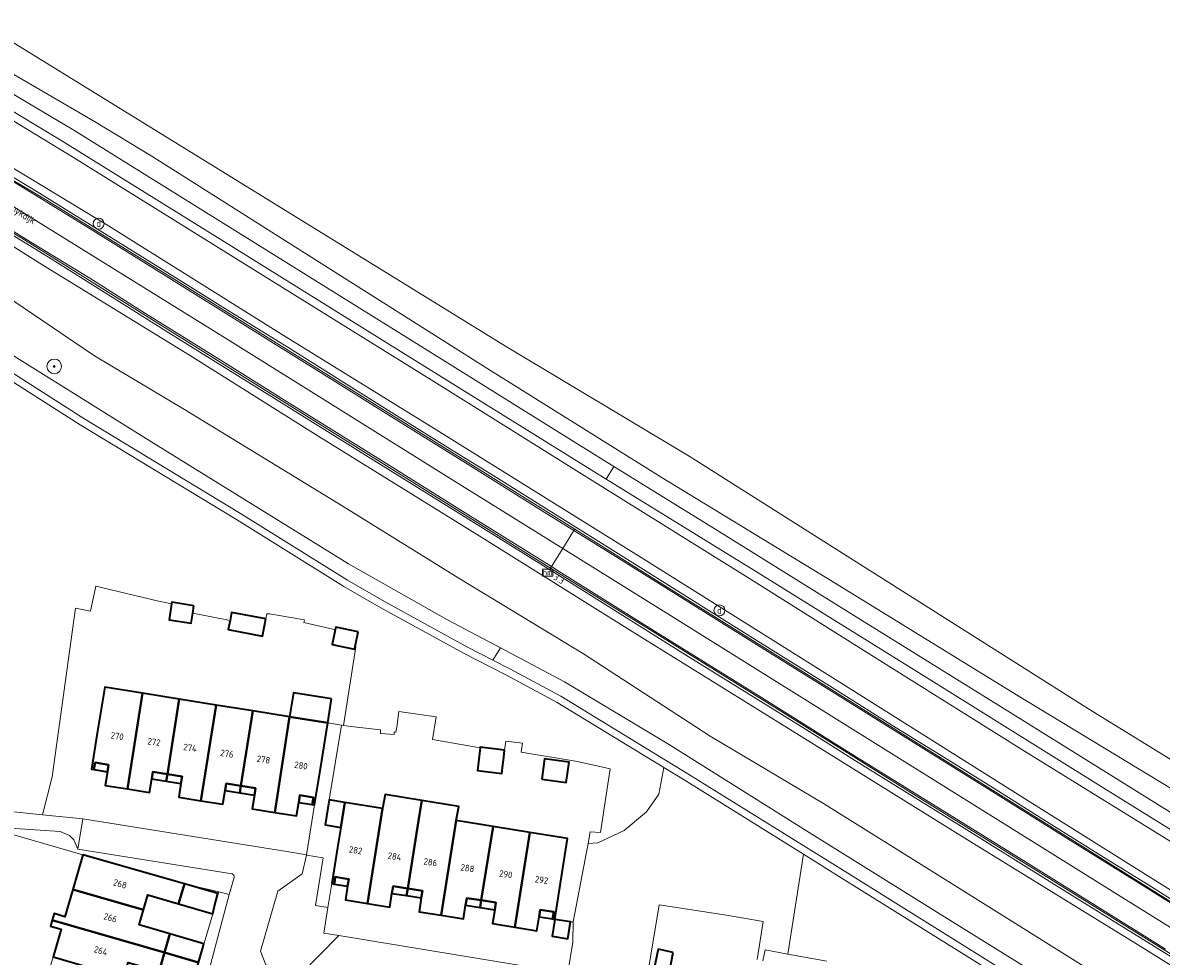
# Model space of a CAD drawing. Header units: metres. Extents: x 178952 to 185583, y 415201 to 419317.
# Tile 36 of 165: x 180156 to 180311, y 418336 to 418464. Entities that reach past the tile are written whole.
import ezdxf
from ezdxf.enums import TextEntityAlignment as Align

# ---------------------------------------------------------------- set-up
doc = ezdxf.new("R2010")
doc.units = ezdxf.units.M
for name, color, linetype, lineweight in [('B-WE-AM-AS_WEG-T18', 1, 'Continuous', 18), ('B-XX-GR-BEPLANTING_CULTUUR_BOSPLANTSOEN-GV', 253, 'Continuous', 18), ('B-XX-GR-BEPLANTING_CULTUUR_HEESTERS-GV', 253, 'Continuous', 18), ('B-XX-GR-BOOM-S', 90, 'Continuous', 25), ('B-XX-IE-MEUBILAIR_DIJKPAAL-S', 7, 'Continuous', 25), ('B-XX-OG-BEBOUWING-GV', 252, 'Continuous', 35), ('B-XX-OG-BEBOUWING-T18', 252, 'Continuous', 18), ('B-XX-OG-BEBOUWING_SCHUUR-GV', 252, 'Continuous', 35), ('B-XX-OG-TERREIN_CULTUURSCHEIDING-GV', 253, 'Continuous', 18), ('B-XX-OG-TOPOGRAFIE-T18', 253, 'Continuous', 18), ('B-XX-OG-WEG-GV', 253, 'Continuous', 18), ('B-XX-VW-HECTOMETRERING-S', 7, 'Continuous', 25), ('B-XX-VW-MARKERING-G', 253, 'Continuous', 18)]:
    doc.layers.add(name, color=color, linetype=linetype, lineweight=lineweight)
doc.styles.add('NLCS-ISO', font='NLCS-ISO.ttf')
doc.styles.add('NLCS-ISO-M-T18', font='NLCS-ISO.ttf', dxfattribs={"height": 1.8})
doc.styles.add('NLCS-ISO-M500-T18', font='NLCS-ISO.ttf', dxfattribs={"height": 0.9})

# ---------------------------------------------------------------- blocks, each defined once
blk = doc.blocks.new('SIE-WEG_PAAL_HECTOMETERPAAL-SO')
at = {"color": 0, "linetype": 'ByBlock', "lineweight": 18}
blk.add_lwpolyline([(-1.44375, -0.94375), (1.44375, -0.94375), (1.44375, 0.94375), (-1.44375, 0.94375)], close=True, dxfattribs=at)
at = {"color": 0, "linetype": 'ByBlock', "lineweight": 18, "style": 'NLCS-ISO'}
blk.add_text('hm', height=1.5, dxfattribs=at).set_placement((0, 0), align=Align.MIDDLE_CENTER)
blk = doc.blocks.new('SIE-DIJKPAAL-SO')
at = {"color": 0, "linetype": 'ByBlock', "lineweight": 18}
blk.add_circle((0, 0), 1.5, dxfattribs=at)
at = {"color": 0, "linetype": 'ByBlock', "lineweight": 18, "style": 'NLCS-ISO'}
blk.add_text('d', height=1.8, dxfattribs=at).set_placement((0, 0), align=Align.MIDDLE_CENTER)
blk = doc.blocks.new('SGR-BOOM_01-SO')
at = {"linetype": 'ByBlock', "lineweight": 18}
h = blk.add_hatch(color=0, dxfattribs=at)
h.dxf.hatch_style = 1
edge = h.paths.add_edge_path()
edge.add_arc((0, 0), 0.25, 0, 360)
at = {"color": 0, "linetype": 'ByBlock', "lineweight": 18}
for radius in [2, 0.25]:
    blk.add_circle((0, 0), radius, dxfattribs=at)

msp = doc.modelspace()

# ---------------------------------------------------------------- linework, layer by layer
at = {"layer": 'B-XX-GR-BEPLANTING_CULTUUR_BOSPLANTSOEN-GV'}
for points in [[(180153.04, 418356.193), (180158.28, 418355.678), (180159.591, 418360.881), (180162.772, 418383.942), (180164.818, 418383.535), (180165.556, 418386.946), (180173.937, 418384.969), (180175.916, 418384.568), (180175.945, 418384.758), (180178.968, 418384.294), (180178.807, 418383.249), (180183.924, 418382.271), (180184.139, 418383.383), (180188.799, 418382.475), (180188.95, 418383.164), (180189.336, 418383.162), (180194.105, 418382.341), (180194.013, 418382.008), (180198.167, 418381.055), (180198.295, 418380.986), (180198.371, 418381.35), (180201.451, 418380.726), (180201.026, 418378.685), (180201.13, 418378.669), (180199.439, 418367.891), (180200.834, 418367.73), (180204.503, 418367.305), (180204.508, 418366.82), (180206.383, 418366.659), (180206.391, 418367.018), (180206.599, 418366.973), (180206.72, 418367.685), (180207.024, 418369.793), (180212.096, 418369.086), (180211.632, 418365.959), (180218.139, 418364.852), (180218.148, 418364.925), (180221.471, 418364.514), (180221.623, 418365.745), (180223.914, 418365.456), (180223.753, 418364.232), (180231.453, 418362.968), (180235.927, 418361.943), (180234.615, 418353.235), (180233.2, 418353.354), (180232.896, 418351.759), (180234.247, 418351.838), (180237.849, 418353.519), (180240.869, 418356.063), (180242.58, 418358.506), (180243.251, 418362.127), (180228.669, 418371.042), (180221.727, 418374.764), (180219.432, 418375.947), (180215.955, 418377.738), (180204.567, 418383.978), (180199.489, 418386.932), (180184.822, 418396.07), (180163.401, 418409.051), (180140.288, 418423.805)], [(180153.04, 418356.193), (180158.28, 418355.678), (180159.591, 418360.881), (180162.772, 418383.942), (180164.818, 418383.535), (180165.556, 418386.946), (180173.937, 418384.969), (180175.916, 418384.568), (180175.945, 418384.758), (180178.968, 418384.294), (180178.807, 418383.249), (180183.924, 418382.271), (180184.139, 418383.383), (180188.799, 418382.475), (180188.95, 418383.164), (180189.336, 418383.162), (180194.105, 418382.341), (180194.013, 418382.008), (180198.167, 418381.055), (180198.295, 418380.986), (180198.371, 418381.35), (180201.451, 418380.726), (180201.026, 418378.685), (180201.13, 418378.669), (180199.439, 418367.891), (180200.834, 418367.73), (180204.503, 418367.305), (180204.508, 418366.82), (180206.383, 418366.659), (180206.391, 418367.018), (180206.599, 418366.973), (180206.72, 418367.685), (180207.024, 418369.793), (180212.096, 418369.086), (180211.632, 418365.959), (180218.139, 418364.852), (180218.148, 418364.925), (180221.471, 418364.514), (180221.623, 418365.745), (180223.914, 418365.456), (180223.753, 418364.232), (180231.453, 418362.968), (180235.927, 418361.943), (180234.615, 418353.235), (180233.2, 418353.354), (180232.896, 418351.759), (180234.247, 418351.838), (180237.849, 418353.519), (180240.869, 418356.063), (180242.58, 418358.506), (180243.251, 418362.127), (180228.669, 418371.042), (180221.727, 418374.764), (180219.432, 418375.947), (180215.955, 418377.738), (180204.567, 418383.978), (180199.489, 418386.932), (180184.822, 418396.07), (180163.401, 418409.051), (180140.288, 418423.805)], [(180256.818, 418335.701), (180257.129, 418337.168), (180260.238, 418336.596), (180262.356, 418350.27), (180246.02, 418360.434), (180243.251, 418362.127), (180242.58, 418358.506), (180240.869, 418356.063), (180237.849, 418353.519), (180234.247, 418351.838), (180232.896, 418351.759), (180230.854, 418341.027), (180230.789, 418338.249), (180230.145, 418334.058)], [(180288.565, 418333.923), (180267.176, 418347.271), (180262.356, 418350.27), (180260.238, 418336.596), (180265.557, 418335.617)], [(180241.081, 418333.976), (180242.638, 418343.368), (180251.834, 418341.941), (180256.841, 418341.061), (180256.016, 418335.847)]]:
    msp.add_lwpolyline(points, dxfattribs=at)
at = {"layer": 'B-XX-GR-BEPLANTING_CULTUUR_HEESTERS-GV'}
for points in [[(180162.568, 418352.258), (180161.968, 418352.824), (180160.691, 418353.374), (180152.443, 418353.927), (180151.919, 418353.594), (180163.781, 418350.21), (180177.671, 418346.21), (180182.371, 418345.13), (180183.811, 418344.75), (180184.501, 418347.11), (180184.441, 418347.41), (180184.231, 418347.57), (180163.091, 418350.97)], [(180198.791, 418339.15), (180196.748, 418339.486), (180197.309, 418342.99), (180195.613, 418343.262), (180196.654, 418349.764), (180194.375, 418350.129), (180193.791, 418347.605), (180190.445, 418345.22), (180188.101, 418336.99), (180188.831, 418335.14), (180193.561, 418333.79)]]:
    msp.add_lwpolyline(points, close=True, dxfattribs=at)
at = {"layer": 'B-XX-OG-BEBOUWING-GV'}
for points in [[(180171.936, 418372.307), (180166.768, 418373.134), (180165.761, 418366.84), (180164.971, 418361.9), (180165.301, 418361.85), (180165.451, 418362.82), (180167.301, 418362.52), (180167.148, 418361.56), (180166.851, 418359.69), (180169.889, 418359.208)], [(180176.962, 418371.504), (180171.936, 418372.307), (180169.889, 418359.208), (180172.901, 418358.73), (180173.198, 418360.6), (180173.351, 418361.56), (180175.357, 418361.245)], [(180197.8, 418371.527), (180192.581, 418372.345), (180192.07, 418369.087), (180197.3, 418368.251)], [(180181.998, 418370.698), (180176.962, 418371.504), (180175.357, 418361.245), (180177.361, 418360.93), (180177.204, 418359.961), (180176.901, 418358.09), (180179.941, 418357.603)], [(180187.034, 418369.893), (180181.998, 418370.698), (180179.941, 418357.603), (180182.951, 418357.12), (180183.24, 418358.98), (180183.391, 418359.95), (180185.409, 418359.635)], [(180192.07, 418369.087), (180187.034, 418369.893), (180185.409, 418359.635), (180187.421, 418359.32), (180187.264, 418358.35), (180186.961, 418356.48), (180190.023, 418355.99)], [(180196.281, 418361.96), (180197.3, 418368.251), (180192.07, 418369.087), (180190.023, 418355.99), (180193.021, 418355.51), (180193.323, 418357.37), (180193.481, 418358.34), (180195.321, 418358.04), (180195.171, 418357.07), (180195.481, 418357.02)], [(180167.301, 418362.52), (180165.451, 418362.82), (180165.301, 418361.85), (180167.148, 418361.56)], [(180175.357, 418361.245), (180173.351, 418361.56), (180173.198, 418360.6), (180175.201, 418360.281)], [(180177.361, 418360.93), (180175.357, 418361.245), (180175.201, 418360.281), (180177.204, 418359.961)], [(180185.409, 418359.635), (180183.391, 418359.95), (180183.24, 418358.98), (180185.252, 418358.665)], [(180187.421, 418359.32), (180185.409, 418359.635), (180185.252, 418358.665), (180187.264, 418358.35)], [(180195.321, 418358.04), (180193.481, 418358.34), (180193.323, 418357.37), (180195.171, 418357.07)], [(180199.08, 418353.947), (180199.635, 418357.369), (180197.5, 418357.715), (180196.946, 418354.293)], [(180209.828, 418355.715), (180210.155, 418357.621), (180205.147, 418358.428), (180204.793, 418356.532), (180202.711, 418343.525), (180205.781, 418343.03), (180206.073, 418344.92), (180206.221, 418345.88), (180208.227, 418345.565)], [(180214.862, 418354.898), (180215.236, 418356.802), (180210.155, 418357.621), (180209.828, 418355.715), (180208.227, 418345.565), (180210.231, 418345.25), (180210.076, 418344.289), (180209.771, 418342.4), (180212.783, 418341.914)], [(180197.831, 418346.25), (180198.161, 418346.19), (180198.311, 418347.16), (180200.161, 418346.86), (180200.006, 418345.899), (180199.701, 418344.01), (180202.711, 418343.525), (180204.793, 418356.532), (180199.635, 418357.369), (180199.08, 418353.947), (180198.631, 418351.18)], [(180219.897, 418354.082), (180214.862, 418354.898), (180212.783, 418341.914), (180215.841, 418341.42), (180216.145, 418343.311), (180216.301, 418344.28), (180218.29, 418343.965)], [(180224.93, 418353.265), (180219.897, 418354.082), (180218.29, 418343.965), (180220.281, 418343.65), (180220.125, 418342.681), (180219.821, 418340.79), (180222.855, 418340.301)], [(180229.121, 418346.3), (180230.064, 418352.432), (180224.93, 418353.265), (180222.855, 418340.301), (180225.901, 418339.81), (180226.192, 418341.7), (180226.341, 418342.67), (180228.191, 418342.38), (180228.041, 418341.41), (180228.361, 418341.36)], [(180177.671, 418346.21), (180163.781, 418350.21), (180162.407, 418345.458), (180172.071, 418342.646), (180172.671, 418344.7), (180176.881, 418343.48)], [(180200.161, 418346.86), (180199.236, 418347.01), (180198.311, 418347.16), (180198.236, 418346.675), (180198.161, 418346.19), (180200.006, 418345.899), (180200.084, 418346.38)], [(180172.071, 418342.646), (180162.407, 418345.458), (180161.326, 418341.722), (180159.856, 418342.147), (180159.6, 418341.264), (180174.968, 418336.811), (180175.691, 418339.36), (180171.471, 418340.59)], [(180182.232, 418344.896), (180177.671, 418346.21), (180176.881, 418343.48), (180181.542, 418342.129), (180181.759, 418342.998)], [(180208.227, 418345.565), (180206.221, 418345.88), (180206.073, 418344.92), (180208.074, 418344.605)], [(180210.231, 418345.25), (180208.227, 418345.565), (180208.074, 418344.605), (180210.076, 418344.289)], [(180218.29, 418343.965), (180216.301, 418344.28), (180216.145, 418343.311), (180218.135, 418342.996)], [(180220.281, 418343.65), (180218.29, 418343.965), (180218.135, 418342.996), (180220.125, 418342.681)], [(180228.191, 418342.38), (180226.341, 418342.67), (180226.192, 418341.7), (180228.041, 418341.41), (180228.116, 418341.895)], [(180159.6, 418341.264), (180159.359, 418340.429), (180160.829, 418340.004), (180159.737, 418336.227), (180169.376, 418333.381), (180169.961, 418335.44), (180174.241, 418334.25), (180174.968, 418336.811)], [(180180.316, 418338.012), (180175.691, 418339.36), (180174.968, 418336.811), (180179.624, 418335.462), (180180.133, 418337.336)], [(180179.624, 418335.462), (180174.968, 418336.811), (180174.241, 418334.25), (180178.876, 418332.961)]]:
    msp.add_lwpolyline(points, close=True, dxfattribs=at)
at = {"layer": 'B-XX-OG-BEBOUWING_SCHUUR-GV'}
for points in [[(180178.968, 418384.294), (180175.945, 418384.758), (180175.916, 418384.568), (180175.574, 418382.35), (180178.597, 418381.886), (180178.807, 418383.249)], [(180188.799, 418382.475), (180184.139, 418383.383), (180183.924, 418382.271), (180183.682, 418381.017), (180188.342, 418380.11)], [(180201.451, 418380.726), (180198.371, 418381.35), (180198.295, 418380.986), (180197.877, 418378.98), (180200.957, 418378.356), (180201.026, 418378.685)], [(180221.383, 418363.533), (180221.471, 418364.514), (180218.148, 418364.925), (180218.139, 418364.852), (180217.754, 418361.738), (180221.109, 418361.323), (180221.254, 418362.494)], [(180226.552, 418360.547), (180229.912, 418360.091), (180230.29, 418362.879), (180226.93, 418363.334)], [(180230.486, 418341.027), (180228.361, 418341.36), (180228.006, 418339.054), (180230.11, 418338.712)], [(180244.549, 418336.833), (180242.504, 418337.279), (180241.836, 418334.217), (180243.925, 418333.768)]]:
    msp.add_lwpolyline(points, close=True, dxfattribs=at)
at = {"layer": 'B-XX-OG-TERREIN_CULTUURSCHEIDING-GV'}
for points in [[(180407.765, 418304.051), (180353.477, 418338.072), (180301.487, 418370.086), (180246.718, 418404.747), (180221.582, 418419.828), (180153.452, 418461.897)], [(180407.765, 418304.051), (180353.477, 418338.072), (180301.487, 418370.086), (180246.718, 418404.747), (180221.582, 418419.828), (180153.452, 418461.897)], [(180152.691, 418457.96), (180165.395, 418450.573), (180173.338, 418445.75), (180195.954, 418431.384), (180219.55, 418416.505), (180242.892, 418401.901), (180266.712, 418387.376), (180291.519, 418372.09), (180315.788, 418357.341), (180338.687, 418342.731), (180361.518, 418328.118), (180386.134, 418312.949), (180405.693, 418300.726)], [(180152.691, 418457.96), (180165.395, 418450.573), (180173.338, 418445.75), (180195.954, 418431.384), (180219.55, 418416.505), (180242.892, 418401.901), (180266.712, 418387.376), (180291.519, 418372.09), (180315.788, 418357.341), (180338.687, 418342.731), (180361.518, 418328.118), (180386.134, 418312.949), (180405.693, 418300.726)], [(180230.145, 418334.058), (180230.789, 418338.249), (180230.854, 418341.027), (180230.486, 418341.027), (180228.361, 418341.36), (180228.041, 418341.41), (180228.191, 418342.38), (180226.341, 418342.67), (180226.192, 418341.7), (180225.901, 418339.81), (180222.855, 418340.301), (180219.821, 418340.79), (180220.125, 418342.681), (180220.281, 418343.65), (180218.29, 418343.965), (180216.301, 418344.28), (180216.145, 418343.311), (180215.841, 418341.42), (180212.783, 418341.914), (180209.771, 418342.4), (180210.076, 418344.289), (180210.231, 418345.25), (180208.227, 418345.565), (180206.221, 418345.88), (180206.073, 418344.92), (180205.781, 418343.03), (180202.711, 418343.525), (180199.701, 418344.01), (180200.006, 418345.899), (180200.161, 418346.86), (180198.311, 418347.16), (180198.161, 418346.19), (180197.831, 418346.25), (180197.309, 418342.99), (180196.748, 418339.486), (180198.791, 418339.15), (180227.301, 418334.47)], [(180256.016, 418335.847), (180256.841, 418341.061), (180251.834, 418341.941), (180242.638, 418343.368), (180241.081, 418333.976)], [(180265.557, 418335.617), (180260.238, 418336.596), (180257.129, 418337.168), (180256.818, 418335.701)]]:
    msp.add_lwpolyline(points, dxfattribs=at)
for points in [[(180158.28, 418355.678), (180163.761, 418355.14), (180191.971, 418350.58), (180194.394, 418350.209), (180195.481, 418357.02), (180195.171, 418357.07), (180195.321, 418358.04), (180193.481, 418358.34), (180193.323, 418357.37), (180193.021, 418355.51), (180190.023, 418355.99), (180186.961, 418356.48), (180187.264, 418358.35), (180187.421, 418359.32), (180185.409, 418359.635), (180183.391, 418359.95), (180183.24, 418358.98), (180182.951, 418357.12), (180179.941, 418357.603), (180176.901, 418358.09), (180177.204, 418359.961), (180177.361, 418360.93), (180175.357, 418361.245), (180173.351, 418361.56), (180173.198, 418360.6), (180172.901, 418358.73), (180169.889, 418359.208), (180166.851, 418359.69), (180167.148, 418361.56), (180167.301, 418362.52), (180165.451, 418362.82), (180165.301, 418361.85), (180164.971, 418361.9), (180165.761, 418366.84), (180166.768, 418373.134), (180171.936, 418372.307), (180176.962, 418371.504), (180181.998, 418370.698), (180187.034, 418369.893), (180192.07, 418369.087), (180197.3, 418368.251), (180199.159, 418367.938), (180199.439, 418367.891), (180201.13, 418378.669), (180201.026, 418378.685), (180201.451, 418380.726), (180198.371, 418381.35), (180198.295, 418380.986), (180198.167, 418381.055), (180194.013, 418382.008), (180194.105, 418382.341), (180189.336, 418383.162), (180188.95, 418383.164), (180188.799, 418382.475), (180184.139, 418383.383), (180183.924, 418382.271), (180178.807, 418383.249), (180178.968, 418384.294), (180175.945, 418384.758), (180175.916, 418384.568), (180173.937, 418384.969), (180165.556, 418386.946), (180164.818, 418383.535), (180162.772, 418383.942), (180159.591, 418360.881)], [(180199.08, 418353.947), (180199.635, 418357.369), (180204.793, 418356.532), (180205.147, 418358.428), (180210.155, 418357.621), (180215.236, 418356.802), (180214.862, 418354.898), (180219.897, 418354.082), (180224.93, 418353.265), (180230.064, 418352.432), (180229.121, 418346.3), (180228.361, 418341.36), (180230.486, 418341.027), (180230.854, 418341.027), (180232.896, 418351.759), (180233.2, 418353.354), (180234.615, 418353.235), (180235.927, 418361.943), (180231.453, 418362.968), (180223.753, 418364.232), (180223.914, 418365.456), (180221.623, 418365.745), (180221.471, 418364.514), (180218.148, 418364.925), (180218.139, 418364.852), (180211.632, 418365.959), (180212.096, 418369.086), (180207.024, 418369.793), (180206.72, 418367.685), (180206.599, 418366.973), (180206.391, 418367.018), (180206.383, 418366.659), (180204.508, 418366.82), (180204.503, 418367.305), (180200.834, 418367.73), (180199.439, 418367.891), (180199.159, 418367.938), (180197.5, 418357.715), (180196.946, 418354.293)], [(180197.309, 418342.99), (180197.831, 418346.25), (180198.631, 418351.18), (180199.08, 418353.947), (180196.946, 418354.293), (180197.5, 418357.715), (180199.159, 418367.938), (180197.3, 418368.251), (180196.281, 418361.96), (180195.481, 418357.02), (180194.394, 418350.209), (180194.375, 418350.129), (180196.654, 418349.764), (180195.613, 418343.262)], [(180159.6, 418341.264), (180159.856, 418342.147), (180161.326, 418341.722), (180162.407, 418345.458), (180163.781, 418350.21), (180151.919, 418353.594), (180149.018, 418344.069), (180147.792, 418340.074), (180144.426, 418328.938), (180143.521, 418325.702), (180147.207, 418324.853), (180148.11, 418324.6), (180155.691, 418322.24), (180157.069, 418327.005), (180158.403, 418331.616), (180159.737, 418336.227), (180160.829, 418340.004), (180159.359, 418340.429)], [(180181.542, 418342.129), (180181.759, 418342.998), (180182.371, 418345.13), (180177.671, 418346.21), (180176.881, 418343.48), (180172.671, 418344.7), (180172.071, 418342.646), (180171.471, 418340.59), (180175.691, 418339.36), (180174.968, 418336.811), (180174.241, 418334.25), (180169.961, 418335.44), (180169.376, 418333.381), (180168.791, 418331.32), (180177.681, 418328.8), (180178.876, 418332.961), (180179.624, 418335.462), (180180.133, 418337.336)]]:
    msp.add_lwpolyline(points, close=True, dxfattribs=at)
at = {"layer": 'B-XX-OG-WEG-GV'}
for points in [[(180114.408, 418464.086), (180114.35, 418463.954), (180113.17, 418461.282), (180122.017, 418457.004), (180132.02, 418451.827), (180140.841, 418446.863), (180143.447, 418445.329), (180153.732, 418439.275), (180183.909, 418420.55), (180214.247, 418401.586), (180229.422, 418392.124), (180230.949, 418394.573), (180231.068, 418394.764), (180219.534, 418401.976), (180197.384, 418415.792), (180176.65, 418428.761), (180158.693, 418439.915), (180140.205, 418450.788), (180127.208, 418457.814), (180119.388, 418461.745)], [(180113.17, 418461.282), (180111.986, 418458.602), (180111.934, 418458.485), (180114.651, 418457.194), (180120.102, 418454.679), (180126.83, 418451.159), (180133.114, 418447.76), (180139.472, 418444.209), (180145.107, 418440.794), (180155.414, 418434.598), (180173.459, 418423.33), (180188.477, 418413.923), (180208.083, 418401.699), (180225.839, 418390.632), (180227.752, 418389.446), (180227.879, 418389.648), (180229.422, 418392.124), (180214.247, 418401.586), (180183.909, 418420.55), (180153.732, 418439.275), (180143.447, 418445.329), (180140.841, 418446.863), (180132.02, 418451.827), (180122.017, 418457.004)], [(180150.148, 418456.714), (180149.138, 418454.997), (180160.67, 418448.056), (180184.135, 418433.505), (180209.238, 418417.857), (180233.322, 418402.886), (180235.351, 418401.631), (180236.42, 418403.347), (180231.341, 418406.489), (180210.508, 418419.505), (180187.096, 418434.081), (180162.554, 418449.365)], [(180134.905, 418430.818), (180133.907, 418429.124), (180140.829, 418424.646), (180163.929, 418409.9), (180185.345, 418396.922), (180200.005, 418387.789), (180205.058, 418384.849), (180216.424, 418378.621), (180219.889, 418376.836), (180220.93, 418378.505), (180213.563, 418382.406), (180200.132, 418390.042), (180172.134, 418407.362), (180147.401, 418422.805), (180144.16, 418424.844)], [(180236.42, 418403.347), (180235.351, 418401.631), (180256.145, 418388.77), (180280.51, 418373.624), (180303.434, 418359.338), (180320.286, 418348.854), (180321.337, 418350.541), (180315.151, 418354.386), (180290.651, 418369.651), (180271.041, 418381.866), (180250.744, 418394.485)], [(180231.068, 418394.764), (180230.949, 418394.573), (180229.422, 418392.124), (180244.879, 418382.486), (180275.115, 418363.626), (180305.681, 418344.539), (180314.264, 418339.191), (180315.781, 418341.625), (180315.853, 418341.74), (180312.613, 418343.759), (180290.426, 418357.664), (180265.875, 418372.998), (180242.275, 418387.756)], [(180229.422, 418392.124), (180227.879, 418389.648), (180227.752, 418389.446), (180242.341, 418380.394), (180259.478, 418369.7), (180277.434, 418358.515), (180294.847, 418347.689), (180312.642, 418336.588), (180312.732, 418336.731), (180314.264, 418339.191), (180305.681, 418344.539), (180275.115, 418363.626), (180244.879, 418382.486)], [(180220.93, 418378.505), (180219.889, 418376.836), (180222.193, 418375.649), (180229.166, 418371.909), (180246.545, 418361.285), (180267.705, 418348.12), (180289.093, 418334.772), (180305.261, 418324.741), (180313.157, 418319.842), (180323.891, 418313.041), (180324.957, 418314.751), (180306.289, 418326.391), (180305.447, 418326.916), (180282.739, 418341.035), (180263.143, 418353.258), (180243.879, 418365.323), (180229.677, 418373.874)], [(180182.382, 418322.072), (180187.209, 418325.037), (180187.572, 418326.33), (180179.526, 418328.937), (180180.496, 418332.416), (180183.811, 418344.75), (180182.371, 418345.13), (180181.759, 418342.998), (180181.542, 418342.129), (180180.133, 418337.336), (180179.624, 418335.462), (180178.876, 418332.961), (180177.681, 418328.8), (180176.94, 418326.188), (180176.231, 418323.69), (180174.248, 418316.86), (180173.421, 418314.01), (180176.243, 418313.192), (180176.852, 418315.153), (180179.63, 418314.377), (180179.933, 418314.56), (180180.383, 418315.029)]]:
    msp.add_lwpolyline(points, close=True, dxfattribs=at)
for points in [[(180405.693, 418300.726), (180386.134, 418312.949), (180361.518, 418328.118), (180338.687, 418342.731), (180315.788, 418357.341), (180291.519, 418372.09), (180266.712, 418387.376), (180242.892, 418401.901), (180219.55, 418416.505), (180195.954, 418431.384), (180173.338, 418445.75), (180165.395, 418450.573), (180152.691, 418457.96)], [(180405.693, 418300.726), (180386.134, 418312.949), (180361.518, 418328.118), (180338.687, 418342.731), (180315.788, 418357.341), (180291.519, 418372.09), (180266.712, 418387.376), (180242.892, 418401.901), (180219.55, 418416.505), (180195.954, 418431.384), (180173.338, 418445.75), (180165.395, 418450.573), (180152.691, 418457.96)], [(180150.148, 418456.714), (180162.554, 418449.365), (180187.096, 418434.081), (180210.508, 418419.505), (180231.341, 418406.489), (180236.42, 418403.347), (180250.744, 418394.485), (180271.041, 418381.866), (180290.651, 418369.651), (180315.151, 418354.386), (180321.337, 418350.541), (180338.269, 418340.017), (180361.875, 418325.397), (180385.545, 418310.572), (180401.153, 418300.816), (180404.462, 418298.753)], [(180150.148, 418456.714), (180162.554, 418449.365), (180187.096, 418434.081), (180210.508, 418419.505), (180231.341, 418406.489), (180236.42, 418403.347), (180250.744, 418394.485), (180271.041, 418381.866), (180290.651, 418369.651), (180315.151, 418354.386), (180321.337, 418350.541), (180338.269, 418340.017), (180361.875, 418325.397), (180385.545, 418310.572), (180401.153, 418300.816), (180404.462, 418298.753)], [(180403.369, 418296.999), (180393.722, 418302.978), (180375.538, 418314.377), (180354.521, 418327.469), (180328.583, 418343.693), (180320.286, 418348.854), (180303.434, 418359.338), (180280.51, 418373.624), (180256.145, 418388.77), (180235.351, 418401.631), (180233.322, 418402.886), (180209.238, 418417.857), (180184.135, 418433.505), (180160.67, 418448.056), (180149.138, 418454.997)], [(180403.369, 418296.999), (180393.722, 418302.978), (180375.538, 418314.377), (180354.521, 418327.469), (180328.583, 418343.693), (180320.286, 418348.854), (180303.434, 418359.338), (180280.51, 418373.624), (180256.145, 418388.77), (180235.351, 418401.631), (180233.322, 418402.886), (180209.238, 418417.857), (180184.135, 418433.505), (180160.67, 418448.056), (180149.138, 418454.997)], [(180151.151, 418452.534), (180162.506, 418445.633), (180188.084, 418429.738), (180211.814, 418414.964), (180234.566, 418400.765), (180254.766, 418388.13), (180273.679, 418376.232), (180292.581, 418364.4), (180315.15, 418350.412), (180338.083, 418335.84), (180359.535, 418322.588), (180379.042, 418310.589), (180397.55, 418299.067), (180402.466, 418295.763), (180402.561, 418295.704)], [(180402.561, 418295.704), (180402.466, 418295.763), (180397.55, 418299.067), (180379.042, 418310.589), (180359.535, 418322.588), (180338.083, 418335.84), (180315.15, 418350.412), (180292.581, 418364.4), (180273.679, 418376.232), (180254.766, 418388.13), (180234.566, 418400.765), (180211.814, 418414.964), (180188.084, 418429.738), (180162.506, 418445.633), (180151.151, 418452.534)], [(180151.151, 418452.534), (180162.506, 418445.633), (180188.084, 418429.738), (180211.814, 418414.964), (180234.566, 418400.765), (180254.766, 418388.13), (180273.679, 418376.232), (180292.581, 418364.4), (180315.15, 418350.412), (180338.083, 418335.84), (180359.535, 418322.588), (180379.042, 418310.589), (180397.55, 418299.067), (180402.466, 418295.763), (180402.561, 418295.704)], [(180402.561, 418295.704), (180402.466, 418295.763), (180397.55, 418299.067), (180379.042, 418310.589), (180359.535, 418322.588), (180338.083, 418335.84), (180315.15, 418350.412), (180292.581, 418364.4), (180273.679, 418376.232), (180254.766, 418388.13), (180234.566, 418400.765), (180211.814, 418414.964), (180188.084, 418429.738), (180162.506, 418445.633), (180151.151, 418452.534)], [(180140.205, 418450.788), (180158.693, 418439.915), (180176.65, 418428.761), (180197.384, 418415.792), (180219.534, 418401.976), (180231.068, 418394.764), (180242.275, 418387.756), (180265.875, 418372.998), (180290.426, 418357.664), (180312.613, 418343.759), (180315.853, 418341.74), (180338.895, 418327.374), (180362.892, 418312.403), (180388.314, 418296.554), (180398.958, 418289.925)], [(180140.205, 418450.788), (180158.693, 418439.915), (180176.65, 418428.761), (180197.384, 418415.792), (180219.534, 418401.976), (180231.068, 418394.764), (180242.275, 418387.756), (180265.875, 418372.998), (180290.426, 418357.664), (180312.613, 418343.759), (180315.853, 418341.74), (180338.895, 418327.374), (180362.892, 418312.403), (180388.314, 418296.554), (180398.958, 418289.925)], [(180149.446, 418447.037), (180167.308, 418436.301), (180190.937, 418421.475), (180211.474, 418408.76), (180240.507, 418390.673), (180267.618, 418373.637), (180292.963, 418357.663), (180315.959, 418343.278), (180338.609, 418328.948), (180359.866, 418315.527), (180381.151, 418302.388), (180399.539, 418290.858)], [(180399.539, 418290.858), (180381.151, 418302.388), (180359.866, 418315.527), (180338.609, 418328.948), (180315.959, 418343.278), (180292.963, 418357.663), (180267.618, 418373.637), (180240.507, 418390.673), (180211.474, 418408.76), (180190.937, 418421.475), (180167.308, 418436.301), (180149.446, 418447.037)], [(180149.446, 418447.037), (180167.308, 418436.301), (180190.937, 418421.475), (180211.474, 418408.76), (180240.507, 418390.673), (180267.618, 418373.637), (180292.963, 418357.663), (180315.959, 418343.278), (180338.609, 418328.948), (180359.866, 418315.527), (180381.151, 418302.388), (180399.539, 418290.858)], [(180399.539, 418290.858), (180381.151, 418302.388), (180359.866, 418315.527), (180338.609, 418328.948), (180315.959, 418343.278), (180292.963, 418357.663), (180267.618, 418373.637), (180240.507, 418390.673), (180211.474, 418408.76), (180190.937, 418421.475), (180167.308, 418436.301), (180149.446, 418447.037)], [(180152.38, 418444.047), (180157.844, 418440.764), (180163.862, 418437.016), (180170.571, 418432.862), (180177.109, 418428.784), (180184.016, 418424.464), (180191.938, 418419.576), (180199.495, 418414.822), (180207.032, 418410.109), (180214.067, 418405.73), (180220.389, 418401.829), (180227.558, 418397.338), (180235.104, 418392.605), (180241.704, 418388.475), (180249.406, 418383.647), (180255.734, 418379.684), (180260.974, 418376.435), (180267.378, 418372.41), (180274.458, 418367.962), (180281.197, 418363.776), (180288.668, 418359.132), (180295.989, 418354.533), (180303.061, 418350.087), (180309.815, 418345.879), (180317.309, 418341.177)], [(180317.309, 418341.177), (180309.815, 418345.879), (180303.061, 418350.087), (180295.989, 418354.533), (180288.668, 418359.132), (180281.197, 418363.776), (180274.458, 418367.962), (180267.378, 418372.41), (180260.974, 418376.435), (180255.734, 418379.684), (180249.406, 418383.647), (180241.704, 418388.475), (180235.104, 418392.605), (180227.558, 418397.338), (180220.389, 418401.829), (180214.067, 418405.73), (180207.032, 418410.109), (180199.495, 418414.822), (180191.938, 418419.576), (180184.016, 418424.464), (180177.109, 418428.784), (180170.571, 418432.862), (180163.862, 418437.016), (180157.844, 418440.764), (180152.38, 418444.047)], [(180152.38, 418444.047), (180157.844, 418440.764), (180163.862, 418437.016), (180170.571, 418432.862), (180177.109, 418428.784), (180184.016, 418424.464), (180191.938, 418419.576), (180199.495, 418414.822), (180207.032, 418410.109), (180214.067, 418405.73), (180220.389, 418401.829), (180227.558, 418397.338), (180235.104, 418392.605), (180241.704, 418388.475), (180249.406, 418383.647), (180255.734, 418379.684), (180260.974, 418376.435), (180267.378, 418372.41), (180274.458, 418367.962), (180281.197, 418363.776), (180288.668, 418359.132), (180295.989, 418354.533), (180303.061, 418350.087), (180309.815, 418345.879), (180317.309, 418341.177)], [(180317.309, 418341.177), (180309.815, 418345.879), (180303.061, 418350.087), (180295.989, 418354.533), (180288.668, 418359.132), (180281.197, 418363.776), (180274.458, 418367.962), (180267.378, 418372.41), (180260.974, 418376.435), (180255.734, 418379.684), (180249.406, 418383.647), (180241.704, 418388.475), (180235.104, 418392.605), (180227.558, 418397.338), (180220.389, 418401.829), (180214.067, 418405.73), (180207.032, 418410.109), (180199.495, 418414.822), (180191.938, 418419.576), (180184.016, 418424.464), (180177.109, 418428.784), (180170.571, 418432.862), (180163.862, 418437.016), (180157.844, 418440.764), (180152.38, 418444.047)], [(180395.097, 418283.734), (180382.021, 418291.6), (180368.503, 418300.265), (180351.471, 418310.762), (180331.575, 418323.205), (180308.436, 418337.691), (180284.448, 418352.463), (180260.428, 418367.374), (180239.294, 418380.535), (180217.616, 418394.071), (180196.057, 418407.438), (180178.38, 418418.599), (180158.185, 418431.013), (180143.343, 418440.315)], [(180143.343, 418440.315), (180158.185, 418431.013), (180178.38, 418418.599), (180196.057, 418407.438), (180217.616, 418394.071), (180239.294, 418380.535), (180260.428, 418367.374), (180284.448, 418352.463), (180308.436, 418337.691), (180331.575, 418323.205), (180351.471, 418310.762), (180368.503, 418300.265), (180382.021, 418291.6), (180395.097, 418283.734)], [(180395.097, 418283.734), (180382.021, 418291.6), (180368.503, 418300.265), (180351.471, 418310.762), (180331.575, 418323.205), (180308.436, 418337.691), (180284.448, 418352.463), (180260.428, 418367.374), (180239.294, 418380.535), (180217.616, 418394.071), (180196.057, 418407.438), (180178.38, 418418.599), (180158.185, 418431.013), (180143.343, 418440.315)], [(180143.343, 418440.315), (180158.185, 418431.013), (180178.38, 418418.599), (180196.057, 418407.438), (180217.616, 418394.071), (180239.294, 418380.535), (180260.428, 418367.374), (180284.448, 418352.463), (180308.436, 418337.691), (180331.575, 418323.205), (180351.471, 418310.762), (180368.503, 418300.265), (180382.021, 418291.6), (180395.097, 418283.734)], [(180395.617, 418284.569), (180387.317, 418289.753), (180370.384, 418300.312), (180356.544, 418308.904), (180356.112, 418309.172), (180343.857, 418316.857), (180330.645, 418325.03), (180314.555, 418335.042), (180299.504, 418344.393), (180283.593, 418354.316), (180269.471, 418363.072), (180262.627, 418367.37), (180246.242, 418377.572), (180231.411, 418386.874), (180224.039, 418391.474), (180215.227, 418396.945), (180203.159, 418404.449), (180189.651, 418412.87), (180175.181, 418421.888), (180159.075, 418431.986), (180152.07, 418436.287)], [(180152.07, 418436.287), (180159.075, 418431.986), (180175.181, 418421.888), (180189.651, 418412.87), (180203.159, 418404.449), (180215.227, 418396.945), (180224.039, 418391.474), (180231.411, 418386.874), (180246.242, 418377.572), (180262.627, 418367.37), (180269.471, 418363.072), (180283.593, 418354.316), (180299.504, 418344.393), (180314.555, 418335.042), (180330.645, 418325.03), (180343.857, 418316.857), (180356.112, 418309.172), (180356.544, 418308.904), (180370.384, 418300.312), (180387.317, 418289.753), (180395.617, 418284.569)], [(180395.617, 418284.569), (180387.317, 418289.753), (180370.384, 418300.312), (180356.544, 418308.904), (180356.112, 418309.172), (180343.857, 418316.857), (180330.645, 418325.03), (180314.555, 418335.042), (180299.504, 418344.393), (180283.593, 418354.316), (180269.471, 418363.072), (180262.627, 418367.37), (180246.242, 418377.572), (180231.411, 418386.874), (180224.039, 418391.474), (180215.227, 418396.945), (180203.159, 418404.449), (180189.651, 418412.87), (180175.181, 418421.888), (180159.075, 418431.986), (180152.07, 418436.287)], [(180152.07, 418436.287), (180159.075, 418431.986), (180175.181, 418421.888), (180189.651, 418412.87), (180203.159, 418404.449), (180215.227, 418396.945), (180224.039, 418391.474), (180231.411, 418386.874), (180246.242, 418377.572), (180262.627, 418367.37), (180269.471, 418363.072), (180283.593, 418354.316), (180299.504, 418344.393), (180314.555, 418335.042), (180330.645, 418325.03), (180343.857, 418316.857), (180356.112, 418309.172), (180356.544, 418308.904), (180370.384, 418300.312), (180387.317, 418289.753), (180395.617, 418284.569)], [(180395.776, 418284.822), (180373.911, 418298.509), (180355.486, 418309.908), (180335.541, 418322.335), (180323.236, 418329.98), (180312.642, 418336.588), (180294.847, 418347.689), (180277.434, 418358.515), (180259.478, 418369.7), (180242.341, 418380.394), (180227.752, 418389.446), (180225.839, 418390.632), (180208.083, 418401.699), (180188.477, 418413.923), (180173.459, 418423.33), (180155.414, 418434.598)], [(180395.776, 418284.822), (180373.911, 418298.509), (180355.486, 418309.908), (180335.541, 418322.335), (180323.236, 418329.98), (180312.642, 418336.588), (180294.847, 418347.689), (180277.434, 418358.515), (180259.478, 418369.7), (180242.341, 418380.394), (180227.752, 418389.446), (180225.839, 418390.632), (180208.083, 418401.699), (180188.477, 418413.923), (180173.459, 418423.33), (180155.414, 418434.598)], [(180391.746, 418278.36), (180372.149, 418290.803), (180354.957, 418301.263), (180334.605, 418314.06), (180315.29, 418325.876), (180299.526, 418335.681), (180281.009, 418347.286), (180265.092, 418357.209), (180249.588, 418366.449), (180232.277, 418377.691), (180215.338, 418387.963), (180199.242, 418397.944), (180177.679, 418411.137), (180165.375, 418418.495), (180149.927, 418428.937)], [(180149.927, 418428.937), (180165.375, 418418.495), (180177.679, 418411.137), (180199.242, 418397.944), (180215.338, 418387.963), (180232.277, 418377.691), (180249.588, 418366.449), (180265.092, 418357.209), (180281.009, 418347.286), (180299.526, 418335.681), (180315.29, 418325.876), (180334.605, 418314.06), (180354.957, 418301.263), (180372.149, 418290.803), (180391.746, 418278.36)], [(180391.746, 418278.36), (180372.149, 418290.803), (180354.957, 418301.263), (180334.605, 418314.06), (180315.29, 418325.876), (180299.526, 418335.681), (180281.009, 418347.286), (180265.092, 418357.209), (180249.588, 418366.449), (180232.277, 418377.691), (180215.338, 418387.963), (180199.242, 418397.944), (180177.679, 418411.137), (180165.375, 418418.495), (180149.927, 418428.937)], [(180149.927, 418428.937), (180165.375, 418418.495), (180177.679, 418411.137), (180199.242, 418397.944), (180215.338, 418387.963), (180232.277, 418377.691), (180249.588, 418366.449), (180265.092, 418357.209), (180281.009, 418347.286), (180299.526, 418335.681), (180315.29, 418325.876), (180334.605, 418314.06), (180354.957, 418301.263), (180372.149, 418290.803), (180391.746, 418278.36)], [(180388.245, 418272.745), (180363.439, 418288.25), (180336.482, 418305.063), (180323.891, 418313.041), (180313.157, 418319.842), (180305.261, 418324.741), (180289.093, 418334.772), (180267.705, 418348.12), (180246.545, 418361.285), (180229.166, 418371.909), (180222.193, 418375.649), (180219.889, 418376.836), (180216.424, 418378.621), (180205.058, 418384.849), (180200.005, 418387.789), (180185.345, 418396.922), (180163.929, 418409.9), (180140.829, 418424.646)], [(180388.245, 418272.745), (180363.439, 418288.25), (180336.482, 418305.063), (180323.891, 418313.041), (180313.157, 418319.842), (180305.261, 418324.741), (180289.093, 418334.772), (180267.705, 418348.12), (180246.545, 418361.285), (180229.166, 418371.909), (180222.193, 418375.649), (180219.889, 418376.836), (180216.424, 418378.621), (180205.058, 418384.849), (180200.005, 418387.789), (180185.345, 418396.922), (180163.929, 418409.9), (180140.829, 418424.646)], [(180140.288, 418423.805), (180163.401, 418409.051), (180184.822, 418396.07), (180199.489, 418386.932), (180204.567, 418383.978), (180215.955, 418377.738), (180219.432, 418375.947), (180221.727, 418374.764), (180228.669, 418371.042), (180243.251, 418362.127), (180246.02, 418360.434), (180262.356, 418350.27), (180267.176, 418347.271), (180288.565, 418333.923), (180304.733, 418323.892), (180312.626, 418318.995), (180319.976, 418314.338), (180323.356, 418312.196), (180335.95, 418304.217), (180338.461, 418302.651), (180362.909, 418287.402), (180387.715, 418271.897), (180387.716, 418271.896)], [(180140.288, 418423.805), (180163.401, 418409.051), (180184.822, 418396.07), (180199.489, 418386.932), (180204.567, 418383.978), (180215.955, 418377.738), (180219.432, 418375.947), (180221.727, 418374.764), (180228.669, 418371.042), (180243.251, 418362.127), (180246.02, 418360.434), (180262.356, 418350.27), (180267.176, 418347.271), (180288.565, 418333.923), (180304.733, 418323.892), (180312.626, 418318.995), (180319.976, 418314.338), (180323.356, 418312.196), (180335.95, 418304.217), (180338.461, 418302.651), (180362.909, 418287.402), (180387.715, 418271.897), (180387.716, 418271.896)], [(180147.401, 418422.805), (180172.134, 418407.362), (180200.132, 418390.042), (180213.563, 418382.406), (180220.93, 418378.505), (180229.677, 418373.874), (180243.879, 418365.323), (180263.143, 418353.258), (180282.739, 418341.035), (180305.447, 418326.916), (180306.289, 418326.391), (180324.957, 418314.751), (180325.419, 418314.463), (180348.098, 418300.134), (180364.743, 418289.839), (180387.571, 418275.641), (180389.344, 418274.508), (180389.344, 418274.508)], [(180147.401, 418422.805), (180172.134, 418407.362), (180200.132, 418390.042), (180213.563, 418382.406), (180220.93, 418378.505), (180229.677, 418373.874), (180243.879, 418365.323), (180263.143, 418353.258), (180282.739, 418341.035), (180305.447, 418326.916), (180306.289, 418326.391), (180324.957, 418314.751), (180325.419, 418314.463), (180348.098, 418300.134), (180364.743, 418289.839), (180387.571, 418275.641), (180389.344, 418274.508), (180389.344, 418274.508)], [(180152.443, 418353.927), (180160.691, 418353.374), (180161.968, 418352.824), (180162.568, 418352.258), (180163.091, 418350.97), (180163.761, 418355.14), (180158.28, 418355.678), (180153.04, 418356.193)], [(180188.831, 418335.14), (180188.101, 418336.99), (180190.445, 418345.22), (180193.791, 418347.605), (180194.375, 418350.129), (180194.394, 418350.209), (180191.971, 418350.58), (180163.761, 418355.14), (180163.091, 418350.97), (180184.231, 418347.57), (180184.441, 418347.41), (180184.501, 418347.11), (180183.811, 418344.75), (180180.496, 418332.416)], [(180227.301, 418334.47), (180198.791, 418339.15), (180193.561, 418333.79)]]:
    msp.add_lwpolyline(points, dxfattribs=at)
at = {"layer": 'B-XX-VW-MARKERING-G'}
for points in [[(180315.781, 418341.625), (180308.439, 418346.207), (180298.141, 418352.628), (180288.259, 418358.805), (180277.71, 418365.369), (180267.415, 418371.816), (180257.029, 418378.3), (180247.16, 418384.448), (180236.966, 418390.834), (180230.949, 418394.573), (180226.875, 418397.104), (180216.481, 418403.627), (180206.369, 418409.92), (180196.137, 418416.305), (180185.99, 418422.636), (180175.906, 418428.94), (180165.517, 418435.43), (180156.704, 418440.839), (180148.629, 418445.726)], [(180315.781, 418341.625), (180308.439, 418346.207), (180298.141, 418352.628), (180288.259, 418358.805), (180277.71, 418365.369), (180267.415, 418371.816), (180257.029, 418378.3), (180247.16, 418384.448), (180236.966, 418390.834), (180230.949, 418394.573), (180226.875, 418397.104), (180216.481, 418403.627), (180206.369, 418409.92), (180196.137, 418416.305), (180185.99, 418422.636), (180175.906, 418428.94), (180165.517, 418435.43), (180156.704, 418440.839), (180148.629, 418445.726)], [(180315.781, 418341.625), (180308.439, 418346.207), (180298.141, 418352.628), (180288.259, 418358.805), (180277.71, 418365.369), (180267.415, 418371.816), (180257.029, 418378.3), (180247.16, 418384.448), (180236.966, 418390.834), (180230.949, 418394.573), (180226.875, 418397.104), (180216.481, 418403.627), (180206.369, 418409.92), (180196.137, 418416.305), (180185.99, 418422.636), (180175.906, 418428.94), (180165.517, 418435.43), (180156.704, 418440.839), (180148.629, 418445.726)], [(180397.368, 418287.376), (180366.835, 418306.415), (180336.241, 418325.496), (180314.264, 418339.191), (180305.681, 418344.539), (180275.115, 418363.626), (180244.879, 418382.486), (180229.422, 418392.124), (180214.247, 418401.586), (180183.909, 418420.55), (180153.732, 418439.275)], [(180397.368, 418287.376), (180366.835, 418306.415), (180336.241, 418325.496), (180314.264, 418339.191), (180305.681, 418344.539), (180275.115, 418363.626), (180244.879, 418382.486), (180229.422, 418392.124), (180214.247, 418401.586), (180183.909, 418420.55), (180153.732, 418439.275)], [(180149.872, 418438.234), (180156.053, 418434.439), (180164.719, 418429.109), (180171.97, 418424.536), (180182.954, 418417.731), (180191.744, 418412.201), (180204.496, 418404.238), (180216.448, 418396.772), (180227.879, 418389.648), (180228.931, 418388.992), (180242.454, 418380.553), (180256.618, 418371.704), (180268.772, 418364.126), (180280.012, 418357.133), (180291.418, 418350.035), (180302.154, 418343.351), (180311.865, 418337.268)], [(180149.872, 418438.234), (180156.053, 418434.439), (180164.719, 418429.109), (180171.97, 418424.536), (180182.954, 418417.731), (180191.744, 418412.201), (180204.496, 418404.238), (180216.448, 418396.772), (180227.879, 418389.648), (180228.931, 418388.992), (180242.454, 418380.553), (180256.618, 418371.704), (180268.772, 418364.126), (180280.012, 418357.133), (180291.418, 418350.035), (180302.154, 418343.351), (180311.865, 418337.268)], [(180149.872, 418438.234), (180156.053, 418434.439), (180164.719, 418429.109), (180171.97, 418424.536), (180182.954, 418417.731), (180191.744, 418412.201), (180204.496, 418404.238), (180216.448, 418396.772), (180227.879, 418389.648), (180228.931, 418388.992), (180242.454, 418380.553), (180256.618, 418371.704), (180268.772, 418364.126), (180280.012, 418357.133), (180291.418, 418350.035), (180302.154, 418343.351), (180311.865, 418337.268)]]:
    msp.add_lwpolyline(points, dxfattribs=at)

# ---------------------------------------------------------------- block references
at = {"layer": 'B-XX-GR-BOOM-S', "xscale": 0.5, "yscale": 0.5, "zscale": 0.5}
msp.add_blockref('SGR-BOOM_01-SO', (180159.867, 418417.048), dxfattribs=at)
at = {"layer": 'B-XX-IE-MEUBILAIR_DIJKPAAL-S', "xscale": 0.5, "yscale": 0.5, "zscale": 0.5}
for p in [(180165.934, 418436.58), (180250.869, 418383.649)]:
    msp.add_blockref('SIE-DIJKPAAL-SO', p, dxfattribs=at)
at = {"layer": 'B-XX-VW-HECTOMETRERING-S', "xscale": 0.5, "yscale": 0.5, "zscale": 0.5}
msp.add_blockref('SIE-WEG_PAAL_HECTOMETERPAAL-SO', (180227.368, 418388.829), dxfattribs=at)

# ---------------------------------------------------------------- texts
at = {"layer": 'B-WE-AM-AS_WEG-T18', "style": 'NLCS-ISO-M500-T18'}
msp.add_text('3.3', height=0.9, rotation=328.17723, dxfattribs=at).set_placement((180228.913, 418387.955), align=Align.MIDDLE)
at = {"layer": 'B-XX-OG-BEBOUWING-T18', "style": 'NLCS-ISO-M-T18'}
for s, rotation, p in [('270', 351.1, (180168.48, 418366.442)), ('272', 351.1, (180173.514, 418365.637)), ('274', 351.1, (180178.455, 418364.846)), ('276', 351.1, (180183.498, 418364.039)), ('278', 351.1, (180188.501, 418363.238)), ('280', 351.1, (180193.626, 418362.418)), ('282', 351.1, (180201.107, 418350.819)), ('284', 351.1, (180206.429, 418349.968)), ('286', 351.1, (180211.328, 418349.184)), ('288', 351.1, (180216.399, 418348.373)), ('268', 344.1, (180168.884, 418346.218)), ('290', 351.1, (180221.641, 418347.535)), ('292', 351.1, (180226.54, 418346.751)), ('266', 344.1, (180167.543, 418341.577)), ('264', 344.1, (180166.238, 418337.061))]:
    msp.add_text(s, height=0.9, rotation=rotation, dxfattribs=at).set_placement(p, align=Align.MIDDLE_CENTER)
at = {"layer": 'B-XX-OG-TOPOGRAFIE-T18', "style": 'NLCS-ISO-M-T18'}
msp.add_text('Jan van Cuykdijk', height=0.9, rotation=328.3, dxfattribs=at).set_placement((180153.416, 418439.183), align=Align.MIDDLE_CENTER)

doc.saveas('drawing.dxf')
